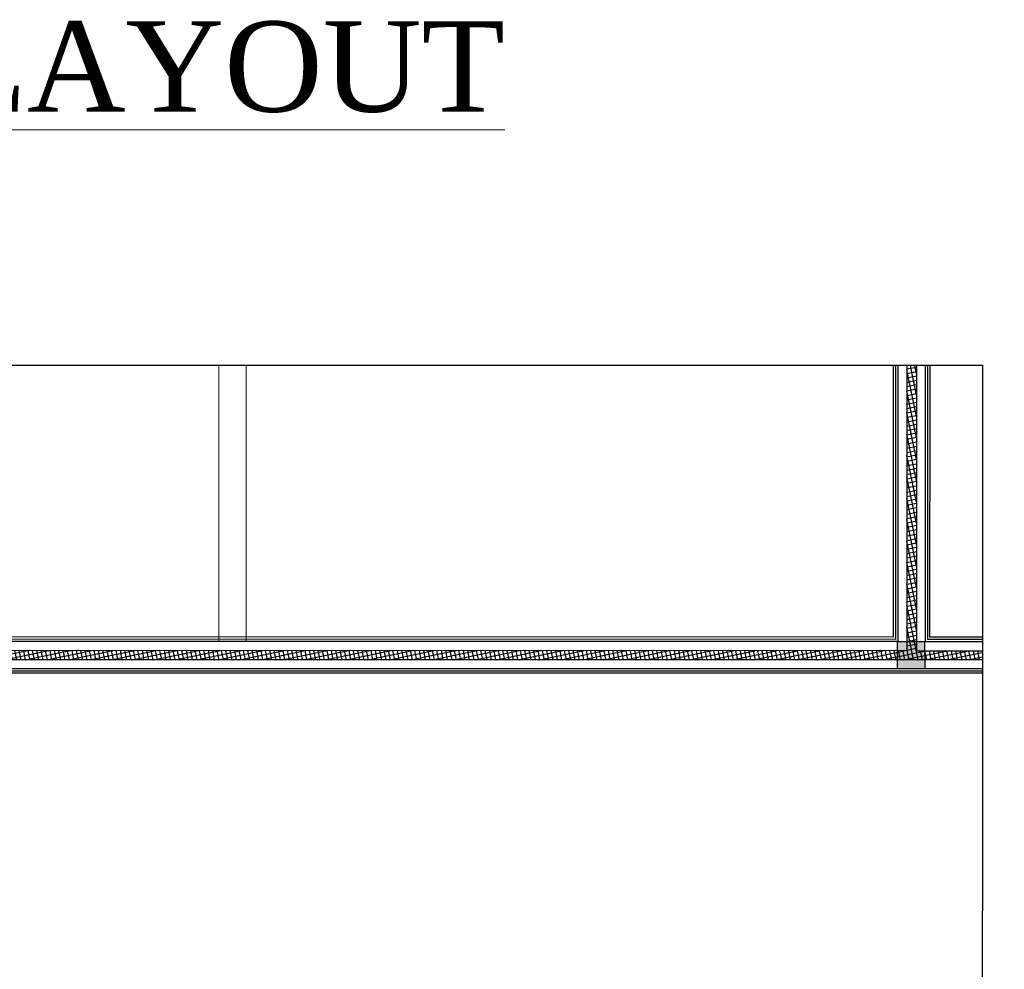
# Model space of a CAD drawing. Header units: inches. Extents: x 1703 to 137267, y -37098 to 14102.
# Tile 112 of 139: x 97288 to 102732, y 8850 to 14102. Entities that reach past the tile are written whole.
import ezdxf

# ---------------------------------------------------------------- set-up
doc = ezdxf.new("R2010")
doc.units = ezdxf.units.IN
doc.header["$MEASUREMENT"] = 0
doc.linetypes.add('LEVEL-F-OVERALL LAYOUT$0$Hidden 2mm', pattern=[3, 2, -1])
for name, color, linetype, lineweight in [('L1', 171, 'Continuous', 13), ('LEVEL-F-OVERALL LAYOUT$0$A-DETL', 251, 'Continuous', 15), ('LEVEL-F-OVERALL LAYOUT$0$A-WALL-FULL-EXTR', 251, 'Continuous', 35)]:
    doc.layers.add(name, color=color, linetype=linetype, lineweight=lineweight)
doc.layers.add('LEVEL-F-OVERALL LAYOUT$0$NEW PILASTERS', color=251, linetype='Continuous')
doc.layers.add('LEVEL-F-OVERALL LAYOUT$0$S-Section-Steel', color=251, linetype='Continuous')
doc.styles.add('style12', font='BOOKOSI.TTF')

# ---------------------------------------------------------------- blocks, each defined once
blk = doc.blocks.new('LEVEL-F-OVERALL LAYOUT$0$SHS150x5')
at = {"layer": 'LEVEL-F-OVERALL LAYOUT$0$S-Section-Steel'}
h = blk.add_hatch(color=256, dxfattribs=at)
h.dxf.hatch_style = 1
h.paths.add_polyline_path([(322740.3, -171646.3), (322890.3, -171646.3), (322890.3, -171796.3), (322740.3, -171796.3)])
blk.add_lwpolyline([(322740.3, -171646.3), (322890.3, -171646.3), (322890.3, -171796.3), (322740.3, -171796.3)], close=True, dxfattribs=at)
blk = doc.blocks.new('LEVEL-F-OVERALL LAYOUT$0$150x150')
blk.add_blockref('LEVEL-F-OVERALL LAYOUT$0$SHS150x5', (-322815.3, 171721.3))

msp = doc.modelspace()

# ---------------------------------------------------------------- hatches: boundary and pattern name
at = {"layer": 'LEVEL-F-OVERALL LAYOUT$0$A-WALL-FULL-EXTR', "lineweight": -2}
h = msp.add_hatch(dxfattribs=at)
h.set_pattern_fill('ANSI37', color=2, scale=7.5, angle=326.6)
h.set_pattern_definition([(11.6, (-816114.565, 630630.54), (-4.788168, 23.32613563), []), (101.6, (-816114.565, 630630.54), (-23.32613563, -4.788168), [])])
h.paths.add_polyline_path([(93484, 10612), (93484, 10562), (102611.5, 10562.1), (102610, 10612.1), (102245.9, 10612.1), (102246.7, 12189.3), (102243.3, 12189.3), (102193.4, 12189.2), (102193.4, 10612), (96595.6, 10613.4), (96595.7, 12189.3), (96545.7, 12189.3), (96545.7, 10612)])

# ---------------------------------------------------------------- linework, layer by layer
at = {"color": 6, "linetype": 'Continuous', "ltscale": 0.25}
for points in [[(102610.8, 12189.3), (87571.9, 12190.5), (87532.9, 11862.4), (87335.6, 12435.1), (87279.6, 12189.3), (81286.3, 12189.3)], [(102610.8, 12191.3), (102610.3, 6152.5), (102483.9, 6129.3), (102732.1, 6032.2), (102611.8, 6020.2), (102610.8, 0)]]:
    msp.add_lwpolyline(points, dxfattribs=at)
at = {"layer": 'LEVEL-F-OVERALL LAYOUT$0$A-DETL', "linetype": 'LEVEL-F-OVERALL LAYOUT$0$Hidden 2mm', "lineweight": 15}
for p, q in [((98389.7, 12189.3), (98389.7, 10662.1)), ((98539.7, 10662.1), (98539.7, 12189.3)), ((102610.8, 10662.1), (98539.7, 10662.1))]:
    msp.add_line(p, q, dxfattribs=at)
msp.add_lwpolyline([(98389.7, 10662.1), (96713.1, 10663.4), (95289.8, 10663.4)], dxfattribs=at)
at = {"layer": 'LEVEL-F-OVERALL LAYOUT$0$A-WALL-FULL-EXTR', "color": 2, "lineweight": -2}
for points in [[(102193.4, 12189.3), (102193.4, 10612), (96595.6, 10613.4), (96595.7, 12189.3)], [(102143.4, 12189.3), (102143.4, 10662.1), (96645.6, 10663.4)], [(102130.9, 12189.3), (102130.9, 10674.6), (96645.6, 10675.9)], [(102118.4, 12189.3), (102118.4, 10687.1), (96645.7, 10688.4)], [(102246.7, 12189.3), (102245.9, 10612.1), (102610.8, 10612.1)], [(102295.9, 10662.1), (102296.7, 12189.3)], [(102610.8, 10674.6), (102308.4, 10674.6), (102309.2, 12189.3)], [(102610.8, 10687.1), (102320.9, 10687.1), (102321.7, 12189.3)], [(102295.9, 10662.1), (102610.8, 10662.1)], [(102610.8, 10562.1), (93484, 10562)], [(102610.8, 10512.1), (93484.1, 10512)], [(102610.8, 10499.6), (93484.1, 10499.5)], [(102610.8, 10487.1), (93484.1, 10487)]]:
    msp.add_lwpolyline(points, dxfattribs=at)

# ---------------------------------------------------------------- block references
at = {"layer": 'LEVEL-F-OVERALL LAYOUT$0$NEW PILASTERS', "rotation": 0.04019583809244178}
msp.add_blockref('LEVEL-F-OVERALL LAYOUT$0$150x150', (102216.7, 10587), dxfattribs=at)

# ---------------------------------------------------------------- texts
at = {"layer": 'L1', "color": 0, "insert": (93897.7, 14093.6), "char_height": 500, "width": 15154.394, "attachment_point": 2, "style": 'style12'}
msp.add_mtext('{\\LPLUMBING & DRAINAGE LAYOUT}', dxfattribs=at)

doc.saveas('drawing.dxf')
